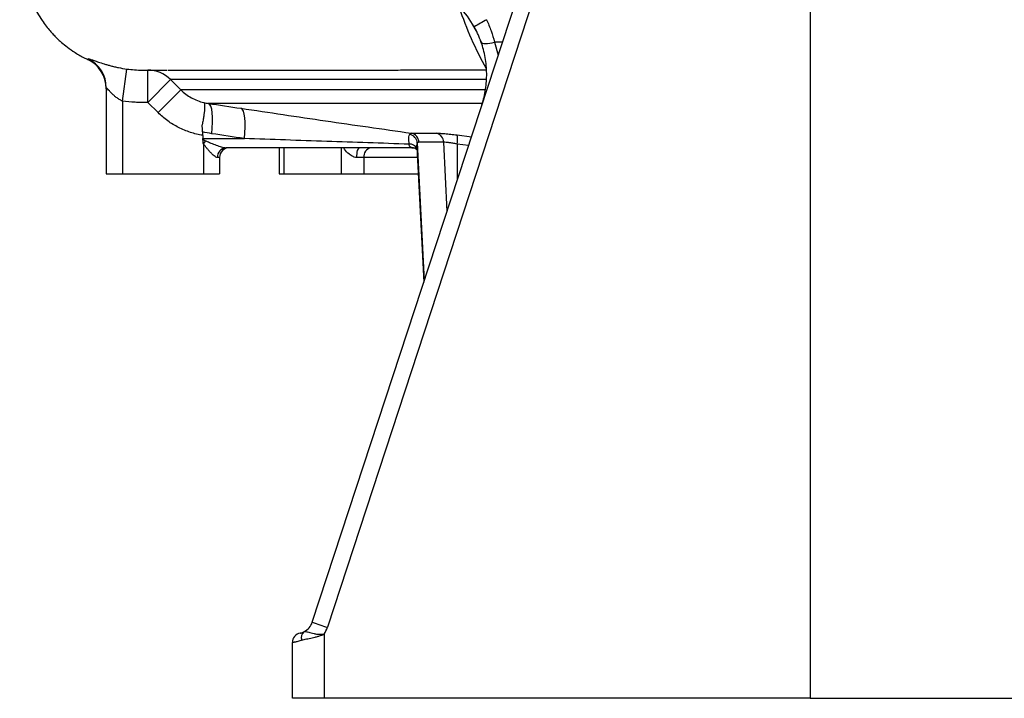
# Model space of a CAD drawing. Header units: millimetres. Extents: x 2434 to 3492, y 1333 to 4508.
# Tile 1 of 11: x 2440 to 3049, y 1333 to 1752. Entities that reach past the tile are written whole.
import ezdxf

# ---------------------------------------------------------------- set-up
doc = ezdxf.new("R2010")
doc.units = ezdxf.units.MM
doc.header["$LTSCALE"] = 2

msp = doc.modelspace()

# ---------------------------------------------------------------- linework, layer by layer
at = {"color": 7, "linetype": 'Continuous', "lineweight": 25}
for p, q in [((2621.21, 1380.29), (2810.84, 1958.5)), ((2820.17, 1955.39), (2630.54, 1377.18)), ((2928.93, 1868.63), (2928.93, 1333.33)), ((2722.49, 1745.78), (2720.39, 1749.31)), ((2725.81, 1737.73), (2725.18, 1739.64)), ((2482.51, 1728.07), (2482.51, 1728.07)), ((2503.93, 1702.18), (2506.67, 1721.98)), ((2516.16, 1721.33), (2517.24, 1721.33)), ((2519.56, 1701.33), (2519.56, 1721.33)), ((2493.93, 1710.33), (2493.93, 1657.33)), ((2519.56, 1701.33), (2533.57, 1715.48)), ((2533.57, 1715.48), (2539.93, 1709.17)), ((2525.92, 1695.03), (2539.93, 1709.17)), ((2503.93, 1702.18), (2503.93, 1657.33)), ((2525.92, 1695.03), (2519.56, 1701.33)), ((2553.41, 1683.2), (2553.63, 1679.02)), ((2682.37, 1682.36), (2697.91, 1682.36)), ((2553.63, 1679.02), (2579.26, 1679.02)), ((2553.64, 1678.88), (2553.63, 1679.02)), ((2553.93, 1675.87), (2555.42, 1677.6)), ((2553.93, 1675.87), (2553.93, 1657.33)), ((2683.75, 1673.33), (2567.88, 1673.33)), ((2600.73, 1673.33), (2600.73, 1657.33)), ((2682.73, 1673.33), (2684.9, 1673.22)), ((2685.76, 1673.68), (2690.13, 1590.42)), ((2702.4, 1676.75), (2687.16, 1676.75)), ((2563.93, 1667.33), (2562.65, 1667.33)), ((2563.93, 1667.33), (2563.93, 1657.33)), ((2653.16, 1667.33), (2648.79, 1667.33)), ((2653.16, 1667.33), (2653.16, 1657.33)), ((2493.93, 1657.33), (2503.93, 1657.33)), ((2503.93, 1657.33), (2553.93, 1657.33)), ((2553.93, 1657.33), (2563.93, 1657.33)), ((2600.73, 1657.33), (2603.66, 1657.33)), ((2603.66, 1657.33), (2639.02, 1657.33)), ((2639.02, 1657.33), (2653.16, 1657.33)), ((2653.16, 1657.33), (2686.62, 1657.33)), ((2628.58, 1372.95), (2628.58, 1333.33)), ((2608.93, 1333.33), (2608.93, 1367.74)), ((2628.58, 1333.33), (2608.93, 1333.33)), ((2928.93, 1333.33), (2628.58, 1333.33)), ((2928.93, 1333.33), (3229.28, 1333.33))]:
    msp.add_line(p, q, dxfattribs=at)
at = {"color": 8, "linetype": 'Continuous', "lineweight": 25}
for p, q in [((2738.74, 1738.66), (2733.87, 1738.66)), ((2733.87, 1738.66), (2736.09, 1730.57)), ((2728.11, 1709.17), (2539.93, 1709.17)), ((2726.16, 1700.75), (2556.99, 1700.75)), ((2710.69, 1681.26), (2719.55, 1680.15)), ((2603.66, 1673.33), (2603.66, 1657.33)), ((2639.02, 1673.33), (2639.02, 1657.33)), ((2686.14, 1676.38), (2690.39, 1591.22)), ((2702.4, 1676.75), (2704.39, 1633.92)), ((2717.79, 1674.76), (2710.67, 1675.65)), ((2710.67, 1675.65), (2710.82, 1653.52)), ((2686.1, 1667.33), (2653.16, 1667.33))]:
    msp.add_line(p, q, dxfattribs=at)
at = {"color": 7, "linetype": 'Continuous', "lineweight": 25, "flags": 128}
for points in [[(2725.54, 1738.74), (2725.85, 1738.3), (2726.42, 1737.97), (2727.24, 1737.77), (2728.28, 1737.69), (2729.5, 1737.74), (2730.87, 1737.93), (2732.34, 1738.24), (2733.87, 1738.66)], [(2559.06, 1682.05), (2559.44, 1685.61), (2559.62, 1689.02), (2559.62, 1692.16), (2559.43, 1694.93), (2559.06, 1697.25), (2558.51, 1699.03), (2557.82, 1700.21), (2556.99, 1700.75)], [(2579.26, 1679.02), (2579.63, 1682.57), (2579.81, 1685.98), (2579.81, 1689.12), (2579.61, 1691.89), (2579.24, 1694.2), (2578.69, 1695.98), (2578, 1697.17), (2577.18, 1697.73)], [(2648.79, 1667.33), (2648.82, 1668.5), (2648.91, 1669.63), (2649.06, 1670.67), (2649.26, 1671.58), (2649.51, 1672.32), (2649.79, 1672.88), (2650.09, 1673.22), (2650.4, 1673.33)]]:
    msp.add_lwpolyline(points, dxfattribs=at)
at = {"color": 7, "linetype": 'Continuous', "lineweight": 25}
for centre, radius, start, end in [((2669.02, 1718.6), 60, 29.3711, 58.94672), ((2928.93, 1833.33), 229, 198.67144, 209.02949), ((2853.39, 1526.94), 257.53, 118.88309, 120.85512), ((2473.94, 1710.33), 19.99, 0.00792, 64.03379), ((2473.93, 1709.79), 20, 0.00004, 64.75397), ((2519.54, 1701.6), 19.73, 44.68136, 89.95511), ((2679.86, 1675.64), 6.32, 6.73906, 75.15269), ((2681.27, 1676.57), 5.89, 1.72843, 79.26895), ((2696.61, 1676.72), 5.79, 0.28271, 77.05166), ((2697.06, 1678.52), 13.91, 348.08129, 11.35874), ((2568.29, 1667.69), 5.65, 94.19266, 183.65372), ((2569.93, 1667.33), 6, 90, 180), ((2658.46, 1668.08), 5.36, 101.42175, 188.04947), ((2611.71, 1383.41), 10, 297.06675, 341.84273), ((2768.29, 1804.99), 449.44, 250.89901, 252.15274), ((2611.54, 1383.41), 20, 328.45697, 341.84273), ((2614.93, 1367.74), 6, 101.60815, 180), ((2618.94, 1370.85), 4.54, 126.25444, 201.79766)]:
    msp.add_arc(centre, radius, start, end, dxfattribs=at)
at = {"color": 8, "linetype": 'Continuous', "lineweight": 25}
msp.add_arc((2681.64, 1670.95), 4.62, 25.91825, 96.11426, dxfattribs=at)
at = {"color": 7, "linetype": 'Continuous', "lineweight": 25}
for centre, major_axis, ratio, start_param, end_param in [((2598.32, 1679.33), (44.81, 0), 0.133894, 3.217654, 3.434373), ((2598.32, 1679.33), (46.36, 0), 0.258819, 3.423774, 3.434373), ((2683.1, 1679.33), (5.72, -3.21), 0.886144, 5.242717, 5.277365)]:
    msp.add_ellipse(centre, major_axis=major_axis, ratio=ratio, start_param=start_param, end_param=end_param, dxfattribs=at)
for points, knots in [([(2440.42, 1812.61), (2440.45, 1811.89), (2440.6, 1807.71), (2441.07, 1800.7), (2441.78, 1792.12), (2442.46, 1785.06), (2443.2, 1779.16), (2444.45, 1773.46), (2446.1, 1768.03), (2448.08, 1763.09), (2449.86, 1759.39), (2451.82, 1755.79), (2454.04, 1752.2), (2456.67, 1748.57), (2459.02, 1745.68), (2461.09, 1743.39), (2463.17, 1741.25), (2465.71, 1738.86), (2469.13, 1735.98), (2473.63, 1732.71), (2478.12, 1730.06), (2481.2, 1728.44), (2482.34, 1727.94), (2482.43, 1727.9)], [0, 0, 0, 0, 0.02136, 0.124041, 0.20873, 0.277421, 0.334882, 0.385805, 0.450976, 0.503579, 0.544277, 0.573498, 0.626002, 0.67051, 0.707591, 0.737425, 0.762786, 0.796904, 0.841458, 0.89632, 0.962872, 0.996896, 1, 1, 1, 1]), ([(2728.99, 1752.44), (2730, 1750.14), (2730.9, 1747.84), (2732.52, 1743.24), (2733.23, 1740.94), (2733.87, 1738.66)], [0, 0, 0, 0, 0.5, 0.5, 1, 1, 1, 1]), ([(2725.54, 1738.74), (2724.99, 1740.28), (2724.36, 1741.83), (2723.31, 1744.16), (2722.94, 1744.93), (2722.15, 1746.49), (2721.74, 1747.26), (2721.31, 1748.03)], [0, 0, 0, 0, 0.5, 0.5, 0.75, 0.75, 1, 1, 1, 1]), ([(2726.03, 1699.9), (2727.07, 1703.07), (2727.83, 1706.26), (2728.82, 1712.73), (2729.05, 1716), (2728.99, 1720.94), (2728.91, 1722.6), (2728.6, 1725.89), (2728.37, 1727.52), (2727.51, 1732.38), (2726.66, 1735.58), (2725.54, 1738.74)], [0, 0, 0, 0, 0.25, 0.25, 0.5, 0.5, 0.625, 0.625, 0.75, 0.75, 1, 1, 1, 1]), ([(2482.7, 1728.3), (2482.73, 1728.35), (2482.89, 1728.34), (2483.32, 1728.23), (2483.5, 1728.18), (2483.92, 1728.06), (2484.16, 1727.98), (2484.98, 1727.71), (2485.65, 1727.48), (2486.83, 1727.07), (2487.26, 1726.92), (2488.18, 1726.6), (2488.67, 1726.44), (2490.21, 1725.92), (2491.36, 1725.55), (2493.27, 1724.96), (2493.93, 1724.76), (2495.3, 1724.37), (2496.01, 1724.18), (2497.48, 1723.79), (2498.25, 1723.6), (2499.83, 1723.23), (2500.66, 1723.04), (2503.16, 1722.53), (2504.88, 1722.23), (2506.67, 1721.98)], [0, 0, 0, 0, 0.125, 0.125, 0.1875, 0.1875, 0.25, 0.25, 0.375, 0.375, 0.4375, 0.4375, 0.5, 0.5, 0.625, 0.625, 0.6875, 0.6875, 0.75, 0.75, 0.8125, 0.8125, 0.875, 0.875, 1, 1, 1, 1]), ([(2506.67, 1721.98), (2508.25, 1721.77), (2509.82, 1721.6), (2512.98, 1721.39), (2514.57, 1721.33), (2516.16, 1721.33)], [0, 0, 0, 0, 0.5, 0.5, 1, 1, 1, 1]), ([(2517.24, 1721.33), (2518.32, 1721.33), (2520.89, 1721.33), (2525.36, 1721.33), (2529.6, 1721.33), (2531.35, 1721.33)], [0, 0, 0, 0, 0.299439, 0.710201, 1, 1, 1, 1]), ([(2532.03, 1721.33), (2532.31, 1721.33), (2535.24, 1721.33), (2543.16, 1721.33), (2553.88, 1721.33), (2563.98, 1721.33), (2572.34, 1721.33), (2581.35, 1721.33), (2591.1, 1721.33), (2601.58, 1721.34), (2612.76, 1721.34), (2624.55, 1721.34), (2637.03, 1721.35), (2650.25, 1721.36), (2659.49, 1721.37), (2664.42, 1721.37), (2664.56, 1721.37)], [0, 0, 0, 0, 0.014338, 0.146961, 0.280418, 0.350155, 0.419892, 0.490133, 0.560369, 0.632238, 0.704106, 0.776509, 0.848913, 0.923272, 0.997776, 1, 1, 1, 1]), ([(2503.93, 1702.18), (2503.23, 1702.47), (2502.57, 1702.81), (2501.31, 1703.58), (2500.7, 1704), (2499.57, 1704.86), (2499.04, 1705.31), (2498.03, 1706.22), (2497.56, 1706.68), (2496.67, 1707.57), (2496.26, 1708), (2495.51, 1708.82), (2495.17, 1709.19), (2494.74, 1709.66), (2494.61, 1709.8), (2494.37, 1710.05), (2494.27, 1710.15), (2494.02, 1710.37), (2493.93, 1710.41), (2493.93, 1710.33)], [0, 0, 0, 0, 0.125, 0.125, 0.25, 0.25, 0.375, 0.375, 0.5, 0.5, 0.625, 0.625, 0.75, 0.75, 0.8125, 0.8125, 0.875, 0.875, 1, 1, 1, 1]), ([(2539.93, 1709.17), (2541.92, 1707.22), (2544.13, 1705.59), (2547.74, 1703.59), (2549.01, 1703), (2551.58, 1702), (2552.89, 1701.59), (2554.23, 1701.27)], [0, 0, 0, 0, 0.5, 0.5, 0.75, 0.75, 1, 1, 1, 1]), ([(2519.56, 1701.33), (2518.9, 1701.33), (2518.25, 1701.33), (2516.94, 1701.33), (2516.29, 1701.33), (2514.33, 1701.34), (2513.03, 1701.38), (2509.12, 1701.57), (2506.52, 1701.82), (2503.93, 1702.18)], [0, 0, 0, 0, 0.125, 0.125, 0.25, 0.25, 0.5, 0.5, 1, 1, 1, 1]), ([(2554.23, 1701.27), (2554.26, 1701.25), (2554.29, 1701.23), (2554.34, 1701.18), (2554.36, 1701.15), (2554.43, 1701.05), (2554.47, 1700.96), (2554.57, 1700.65), (2554.63, 1700.38), (2554.68, 1699.85), (2554.69, 1699.66), (2554.7, 1699.24), (2554.7, 1699.02), (2554.69, 1698.29), (2554.67, 1697.75), (2554.58, 1696.54), (2554.51, 1695.87), (2554.34, 1694.43), (2554.24, 1693.67), (2554, 1692.05), (2553.86, 1691.19), (2553.55, 1689.41), (2553.37, 1688.48), (2553.19, 1687.53)], [0, 0, 0, 0, 0.03125, 0.03125, 0.0625, 0.0625, 0.125, 0.125, 0.25, 0.25, 0.3125, 0.3125, 0.375, 0.375, 0.5, 0.5, 0.625, 0.625, 0.75, 0.75, 0.875, 0.875, 1, 1, 1, 1]), ([(2577.18, 1697.73), (2585.85, 1696.43), (2594.54, 1695.14), (2611.98, 1692.57), (2620.73, 1691.28), (2638.26, 1688.72), (2647.05, 1687.45), (2664.67, 1684.9), (2673.5, 1683.63), (2682.37, 1682.36)], [0, 0, 0, 0, 0.25, 0.25, 0.5, 0.5, 0.75, 0.75, 1, 1, 1, 1]), ([(2553.53, 1681.03), (2550.92, 1681.45), (2548.37, 1682.07), (2544.64, 1683.28), (2543.41, 1683.73), (2540.98, 1684.73), (2539.77, 1685.29), (2536.25, 1687.07), (2534.02, 1688.43), (2529.79, 1691.48), (2527.8, 1693.17), (2525.92, 1695.03)], [0, 0, 0, 0, 0.25, 0.25, 0.375, 0.375, 0.5, 0.5, 0.75, 0.75, 1, 1, 1, 1]), ([(2681.15, 1675.55), (2681.08, 1676.31), (2681.02, 1677.02), (2680.97, 1678), (2680.95, 1678.31), (2680.94, 1678.9), (2680.94, 1679.19), (2680.96, 1679.98), (2681, 1680.44), (2681.17, 1681.21), (2681.3, 1681.52), (2681.48, 1681.76)], [0, 0, 0, 0, 0.25, 0.25, 0.375, 0.375, 0.5, 0.5, 0.75, 0.75, 1, 1, 1, 1]), ([(2697.91, 1682.36), (2698.53, 1682.36), (2699.3, 1682.33), (2700.63, 1682.26), (2701.11, 1682.23), (2702.13, 1682.16), (2702.66, 1682.12), (2703.76, 1682.02), (2704.34, 1681.97), (2705.53, 1681.85), (2706.15, 1681.79), (2708.05, 1681.59), (2709.35, 1681.43), (2710.69, 1681.26)], [0, 0, 0, 0, 0.25, 0.25, 0.375, 0.375, 0.5, 0.5, 0.625, 0.625, 0.75, 0.75, 1, 1, 1, 1]), ([(2553.79, 1675.99), (2553.77, 1676.48), (2553.74, 1676.96), (2553.69, 1677.92), (2553.67, 1678.4), (2553.64, 1678.88)], [0, 0, 0, 0, 0.5, 0.5, 1, 1, 1, 1]), ([(2562.65, 1667.33), (2562.36, 1667.33), (2562.03, 1667.44), (2561.32, 1667.8), (2560.94, 1668.06), (2560.19, 1668.65), (2559.81, 1668.99), (2559.04, 1669.73), (2558.66, 1670.11), (2557.91, 1670.92), (2557.54, 1671.34), (2556.8, 1672.2), (2556.42, 1672.65), (2555.33, 1674), (2554.62, 1674.92), (2553.93, 1675.87)], [0, 0, 0, 0, 0.125, 0.125, 0.25, 0.25, 0.375, 0.375, 0.5, 0.5, 0.625, 0.625, 0.75, 0.75, 1, 1, 1, 1]), ([(2555.42, 1677.6), (2556.47, 1677.13), (2557.53, 1676.68), (2559.68, 1675.8), (2560.76, 1675.37), (2562.36, 1674.77), (2562.9, 1674.58), (2563.97, 1674.21), (2564.5, 1674.04), (2565.54, 1673.74), (2566.06, 1673.6), (2566.78, 1673.45), (2567.02, 1673.41), (2567.47, 1673.35), (2567.68, 1673.33), (2567.88, 1673.33)], [0, 0, 0, 0, 0.25, 0.25, 0.5, 0.5, 0.625, 0.625, 0.75, 0.75, 0.875, 0.875, 0.9375, 0.9375, 1, 1, 1, 1]), ([(2681.15, 1675.55), (2664.11, 1676.12), (2647.11, 1676.7), (2613.15, 1677.86), (2596.2, 1678.44), (2579.26, 1679.02)], [0, 0, 0, 0, 0.5, 0.5, 1, 1, 1, 1]), ([(2683.53, 1673.34), (2683.16, 1673.35), (2682.82, 1673.39), (2682.21, 1673.57), (2681.94, 1673.71), (2681.65, 1673.99), (2681.56, 1674.09), (2681.42, 1674.33), (2681.36, 1674.46), (2681.22, 1674.88), (2681.17, 1675.2), (2681.15, 1675.55)], [0, 0, 0, 0, 0.25, 0.25, 0.5, 0.5, 0.625, 0.625, 0.75, 0.75, 1, 1, 1, 1]), ([(2683.8, 1673.33), (2683.79, 1673.33), (2683.77, 1673.33), (2684.25, 1673.29), (2685.09, 1672.94), (2685.77, 1672.25), (2685.87, 1672.08), (2685.87, 1672.08)], [0, 0, 0, 0, 0.048628, 0.273116, 0.62045, 0.990856, 1, 1, 1, 1]), ([(2710.67, 1675.65), (2709.8, 1675.82), (2708.96, 1675.97), (2707.74, 1676.18), (2707.34, 1676.24), (2706.57, 1676.36), (2706.2, 1676.41), (2705.48, 1676.5), (2705.14, 1676.55), (2704.48, 1676.62), (2704.17, 1676.65), (2703.3, 1676.72), (2702.81, 1676.75), (2702.4, 1676.75)], [0, 0, 0, 0, 0.25, 0.25, 0.375, 0.375, 0.5, 0.5, 0.625, 0.625, 0.75, 0.75, 1, 1, 1, 1]), ([(2614.73, 1369.16), (2613.83, 1368.84), (2613.02, 1368.6), (2611.93, 1368.32), (2611.59, 1368.24), (2610.98, 1368.1), (2610.7, 1368.04), (2610.21, 1367.95), (2609.99, 1367.91), (2609.6, 1367.84), (2609.44, 1367.82), (2609.06, 1367.76), (2608.93, 1367.74), (2608.93, 1367.74)], [0, 0, 0, 0, 0.25, 0.25, 0.375, 0.375, 0.5, 0.5, 0.625, 0.625, 0.75, 0.75, 1, 1, 1, 1]), ([(2613.72, 1373.61), (2613.72, 1373.61), (2613.77, 1373.62), (2613.98, 1373.67), (2614.13, 1373.7), (2614.54, 1373.82), (2614.8, 1373.89), (2615.44, 1374.13), (2615.82, 1374.28), (2616.26, 1374.51)], [0, 0, 0, 0, 0.25, 0.25, 0.5, 0.5, 0.75, 0.75, 1, 1, 1, 1]), ([(2614.73, 1369.16), (2615.64, 1369.49), (2616.64, 1369.74), (2618.79, 1370.22), (2619.95, 1370.46), (2621.74, 1370.85), (2622.35, 1370.99), (2623.58, 1371.3), (2624.21, 1371.46), (2625.47, 1371.82), (2626.09, 1372.02), (2627.03, 1372.34), (2627.35, 1372.46), (2627.97, 1372.69), (2628.28, 1372.82), (2628.58, 1372.95)], [0, 0, 0, 0, 0.25, 0.25, 0.5, 0.5, 0.625, 0.625, 0.75, 0.75, 0.875, 0.875, 0.9375, 0.9375, 1, 1, 1, 1]), ([(2616.26, 1374.51), (2616.43, 1374.59), (2616.64, 1374.62), (2617.15, 1374.59), (2617.45, 1374.54), (2618.16, 1374.36), (2618.57, 1374.24), (2619.48, 1373.97), (2619.98, 1373.82), (2621.08, 1373.54), (2621.67, 1373.4), (2622.93, 1373.15), (2623.59, 1373.04), (2624.97, 1372.89), (2625.68, 1372.84), (2626.76, 1372.84), (2627.13, 1372.84), (2627.85, 1372.88), (2628.22, 1372.91), (2628.58, 1372.95)], [0, 0, 0, 0, 0.125, 0.125, 0.25, 0.25, 0.375, 0.375, 0.5, 0.5, 0.625, 0.625, 0.75, 0.75, 0.875, 0.875, 0.9375, 0.9375, 1, 1, 1, 1])]:
    msp.add_open_spline(points, degree=3, knots=knots, dxfattribs=at)
at = {"color": 8, "linetype": 'Continuous', "lineweight": 25}
for points, knots in [([(2482.51, 1728.07), (2482.5, 1728.02), (2482.48, 1727.95), (2482.65, 1728.22), (2482.7, 1728.3)], [0, 0, 0, 0, 0.709003, 1, 1, 1, 1]), ([(2664.56, 1721.37), (2668.84, 1721.37), (2677.53, 1721.38), (2691.21, 1721.39), (2705.46, 1721.41), (2718.02, 1721.42), (2725.96, 1721.43), (2728.87, 1721.43)], [0, 0, 0, 0, 0.212004, 0.431032, 0.651563, 0.872094, 1, 1, 1, 1]), ([(2728.73, 1715.6), (2724.5, 1715.59), (2712.49, 1715.58), (2693.75, 1715.55), (2674.96, 1715.53), (2659.38, 1715.51), (2644.37, 1715.5), (2628.08, 1715.49), (2611.04, 1715.48), (2595.42, 1715.48), (2581.32, 1715.48), (2568.19, 1715.48), (2556.39, 1715.48), (2546.35, 1715.48), (2538.44, 1715.48), (2535.19, 1715.48), (2533.57, 1715.48)], [0, 0, 0, 0, 0.040199, 0.114207, 0.187963, 0.23665, 0.285336, 0.359439, 0.433796, 0.508239, 0.582594, 0.656696, 0.742391, 0.828348, 0.914306, 1, 1, 1, 1]), ([(2648.79, 1667.33), (2648.21, 1667.39), (2647.4, 1667.48), (2645.8, 1668.12), (2643.57, 1669.59), (2641.66, 1671.57), (2640.77, 1673.05), (2640.6, 1673.33)], [0, 0, 0, 0, 0.1632777, 0.2313367, 0.4783599, 0.9000877, 1, 1, 1, 1]), ([(2686.14, 1676.38), (2686.08, 1676.3), (2685.84, 1675.97), (2685.75, 1675.28), (2685.73, 1674.47), (2685.76, 1674.09), (2685.78, 1673.84)], [0, 0, 0, 0, 0.166962, 0.677058, 0.798236, 1, 1, 1, 1])]:
    msp.add_open_spline(points, degree=3, knots=knots, dxfattribs=at)
at = {"color": 7, "linetype": 'Continuous', "lineweight": 25}
for points in [[(2554.23, 1701.27), (2555.14, 1701.06), (2556.06, 1700.89), (2556.99, 1700.75)], [(2556.99, 1700.75), (2563.72, 1699.74), (2570.45, 1698.73), (2577.18, 1697.73)], [(2553.41, 1683.2), (2553.34, 1684.67), (2553.26, 1686.11), (2553.19, 1687.53)], [(2559.06, 1682.05), (2557.16, 1682.33), (2555.28, 1682.72), (2553.41, 1683.2)], [(2579.26, 1679.02), (2572.53, 1680.02), (2565.8, 1681.03), (2559.06, 1682.05)], [(2681.48, 1681.76), (2681.76, 1682.13), (2682.06, 1682.33), (2682.37, 1682.36)], [(2687.16, 1676.75), (2686.8, 1676.75), (2686.46, 1676.63), (2686.14, 1676.38)]]:
    msp.add_open_spline(points, degree=3, dxfattribs=at)

doc.saveas('drawing.dxf')
